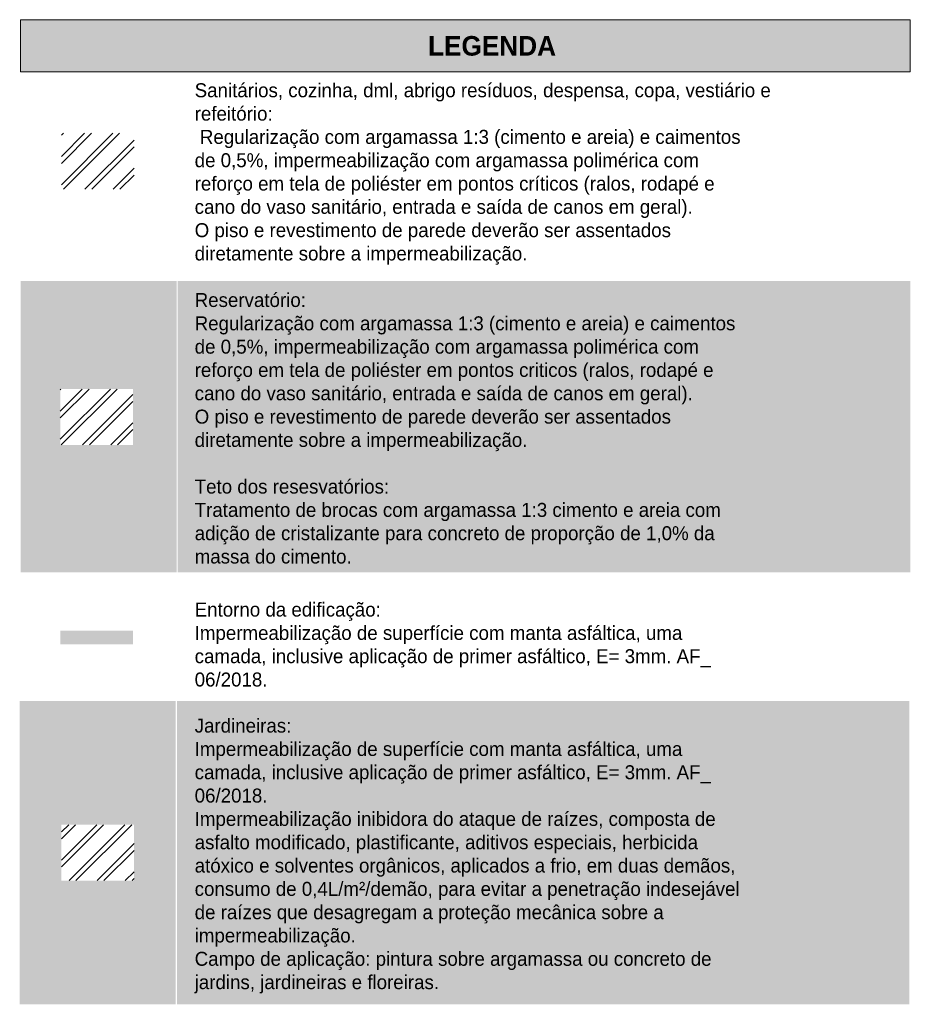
# Model space of a CAD drawing. Header units: millimetres. Extents: x -62758 to 78208, y -26429 to 33271.
# Tile 255 of 256: x 43032 to 58947, y 5498 to 23093. Entities that reach past the tile are written whole.
import ezdxf

# ---------------------------------------------------------------- set-up
doc = ezdxf.new("R2010")
doc.units = ezdxf.units.MM
for name, color, linetype, lineweight in [('A-DETL-GENF', 92, 'Continuous', 50), ('A-DETL-THIN', 151, 'Continuous', 9), ('G-ANNO-TEXT', 231, 'Continuous', 9)]:
    doc.layers.add(name, color=color, linetype=linetype, lineweight=lineweight)
doc.styles.add('Century Gothic_8', font='GOTHIC.TTF', dxfattribs={"height": 250})
doc.styles.add('Century Gothic_B', font='GOTHICB.TTF', dxfattribs={"height": 350})
pattern_1 = [(45, (48777.8, 0), (-251.447, 251.447), []), (45, (48777.8, 381), (-251.447, 251.447), [])]

msp = doc.modelspace()

# ---------------------------------------------------------------- hatches: boundary and pattern name
at = {"layer": 'A-DETL-GENF'}
for color, points in [(45, [(58947, 22164), (58947, 23093), (43047, 23093), (43047, 22164)]), (240, [(45056, 11932), (45056, 12173), (43756, 12173), (43756, 11932)])]:
    msp.add_hatch(color=color, dxfattribs=at).paths.add_polyline_path(points)
at = {"layer": 'A-DETL-GENF', "lineweight": 18}
h = msp.add_hatch(dxfattribs=at)
h.set_pattern_fill('FP_1', color=1, style=0, pattern_type=2)
h.set_pattern_definition(pattern_1)
h.paths.add_polyline_path([(45077, 20063), (45077, 21063), (43777, 21063), (43777, 20063)])
at = {"layer": 'A-DETL-GENF'}
h = msp.add_hatch(color=141, dxfattribs=at)
h.paths.add_polyline_path([(58947, 13219), (58947, 18424), (45857, 18424), (45857, 13219)])
h.paths.add_polyline_path([(43047, 13219), (45837, 13219), (45837, 18424), (43047, 18424)])
h.paths.add_polyline_path([(45056, 15493), (43756, 15493), (43756, 16493), (45056, 16493)])
at = {"layer": 'A-DETL-GENF', "lineweight": 18}
h = msp.add_hatch(dxfattribs=at)
h.set_pattern_fill('FP_1', color=84, style=0, pattern_type=2)
h.set_pattern_definition(pattern_1)
h.paths.add_polyline_path([(44652, 15493), (45056, 15493), (45056, 16493), (43756, 16493), (43756, 15493), (44123, 15493)])
at = {"layer": 'A-DETL-GENF'}
h = msp.add_hatch(color=141, dxfattribs=at)
h.paths.add_polyline_path([(43777, 5498), (45822, 5498), (45822, 10918), (43032, 10918), (43032, 5498)])
h.paths.add_polyline_path([(58932, 5498), (58932, 10918), (45842, 10918), (45842, 5498)])
h.paths.add_polyline_path([(45077, 7708), (43777, 7708), (43777, 8708), (45077, 8708)])
at = {"layer": 'A-DETL-GENF', "lineweight": 18}
h = msp.add_hatch(dxfattribs=at)
h.set_pattern_fill('FP_1', color=4, style=0, pattern_type=2)
h.set_pattern_definition(pattern_1)
h.paths.add_polyline_path([(45077, 7708), (45077, 8708), (43777, 8708), (43777, 7708)])

# ---------------------------------------------------------------- linework, layer by layer
at = {"layer": 'A-DETL-THIN'}
for p, q in [((58947, 23093), (43047, 23093)), ((43047, 23093), (43047, 22164)), ((58947, 22164), (58947, 23093)), ((43047, 22164), (58947, 22164))]:
    msp.add_line(p, q, dxfattribs=at)

# ---------------------------------------------------------------- texts
at = {"layer": 'G-ANNO-TEXT', "color": 7, "attachment_point": 1}
for s, insert, char_height, width, style in [('LEGENDA ', (50328, 22801), 350, 2870.04, 'Century Gothic_B'), ('Sanitários, cozinha, dml, abrigo resíduos, despensa, copa, vestiário e ', (46159, 21957), 250, 14133.75, 'Century Gothic_8'), ('refeitório:', (46159, 21540), 250, 1932.07, 'Century Gothic_8'), (' Regularização com argamassa 1:3 (cimento e areia) e caimentos ', (46159, 21124), 250, 13837.13, 'Century Gothic_8'), ('de 0,5%, impermeabilização com argamassa polimérica com ', (46159, 20707), 250, 12859.07, 'Century Gothic_8'), ('reforço em tela de poliéster em pontos críticos (ralos, rodapé e ', (46159, 20290), 250, 13187.76, 'Century Gothic_8'), ('cano do vaso sanitário, entrada e saída de canos em geral).', (46159, 19874), 250, 12602.53, 'Century Gothic_8'), ('O piso e revestimento de parede deverão ser assentados ', (46159, 19457), 250, 11985.23, 'Century Gothic_8'), ('diretamente sobre a impermeabilização.', (46159, 19040), 250, 8473.84, 'Century Gothic_8'), ('Reservatório:', (46159, 18209), 250, 2661.6, 'Century Gothic_8'), ('Regularização com argamassa 1:3 (cimento e areia) e caimentos ', (46159, 17792), 250, 13716.87, 'Century Gothic_8'), ('de 0,5%, impermeabilização com argamassa polimérica com ', (46159, 17375), 250, 12859.07, 'Century Gothic_8'), ('reforço em tela de poliéster em pontos criticos (ralos, rodapé e ', (46159, 16959), 250, 13179.74, 'Century Gothic_8'), ('cano do vaso sanitário, entrada e saída de canos em geral).', (46159, 16542), 250, 12602.53, 'Century Gothic_8'), ('O piso e revestimento de parede deverão ser assentados ', (46159, 16125), 250, 11985.23, 'Century Gothic_8'), ('diretamente sobre a impermeabilização.', (46159, 15709), 250, 8473.84, 'Century Gothic_8'), ('Teto dos resesvatórios:', (46159, 14875), 250, 4593.67, 'Century Gothic_8'), ('Tratamento de brocas com argamassa 1:3 cimento e areia com ', (46159, 14458), 250, 13420.25, 'Century Gothic_8'), ('adição de cristalizante para concreto de proporção de 1,0% da ', (46159, 14042), 250, 13436.28, 'Century Gothic_8'), ('massa do cimento. ', (46159, 13625), 250, 4072.57, 'Century Gothic_8'), ('Entorno da edificação:', (46159, 12677), 250, 4778.06, 'Century Gothic_8'), ('Impermeabilização de superfície com manta asfáltica, uma ', (46159, 12260), 250, 12586.49, 'Century Gothic_8'), ('camada, inclusive aplicação de primer asfáltico, E= 3mm. AF_ ', (46159, 11844), 250, 13019.41, 'Century Gothic_8'), ('06/2018.', (46159, 11427), 250, 1691.56, 'Century Gothic_8'), ('Jardineiras:', (46159, 10603), 250, 2316.88, 'Century Gothic_8'), ('Impermeabilização de superfície com manta asfáltica, uma ', (46159, 10186), 250, 12586.49, 'Century Gothic_8'), ('camada, inclusive aplicação de primer asfáltico, E= 3mm. AF_ ', (46159, 9770), 250, 13019.41, 'Century Gothic_8'), ('06/2018.', (46159, 9353), 250, 1691.56, 'Century Gothic_8'), ('Impermeabilização inibidora do ataque de raízes, composta de ', (46159, 8936), 250, 13404.22, 'Century Gothic_8'), ('asfalto modificado, plastificante, aditivos especiais, herbicida ', (46159, 8519), 250, 12875.1, 'Century Gothic_8'), ('atóxico e solventes orgânicos, aplicados a frio, em duas demãos, ', (46159, 8103), 250, 13676.79, 'Century Gothic_8'), ('consumo de 0,4L/m²/demão, para evitar a penetração indesejável ', (46159, 7686), 250, 14037.55, 'Century Gothic_8'), ('de raízes que desagregam a proteção mecânica sobre a ', (46159, 7269), 250, 12097.46, 'Century Gothic_8'), ('impermeabilização.', (46159, 6853), 250, 4128.69, 'Century Gothic_8'), ('Campo de aplicação: pintura sobre argamassa ou concreto de ', (46159, 6436), 250, 13428.27, 'Century Gothic_8'), ('jardins, jardineiras e floreiras.', (46159, 6019), 250, 5836.28, 'Century Gothic_8')]:
    msp.add_mtext(s, dxfattribs=dict(at, insert=insert, char_height=char_height, width=width, style=style))

doc.saveas('drawing.dxf')
